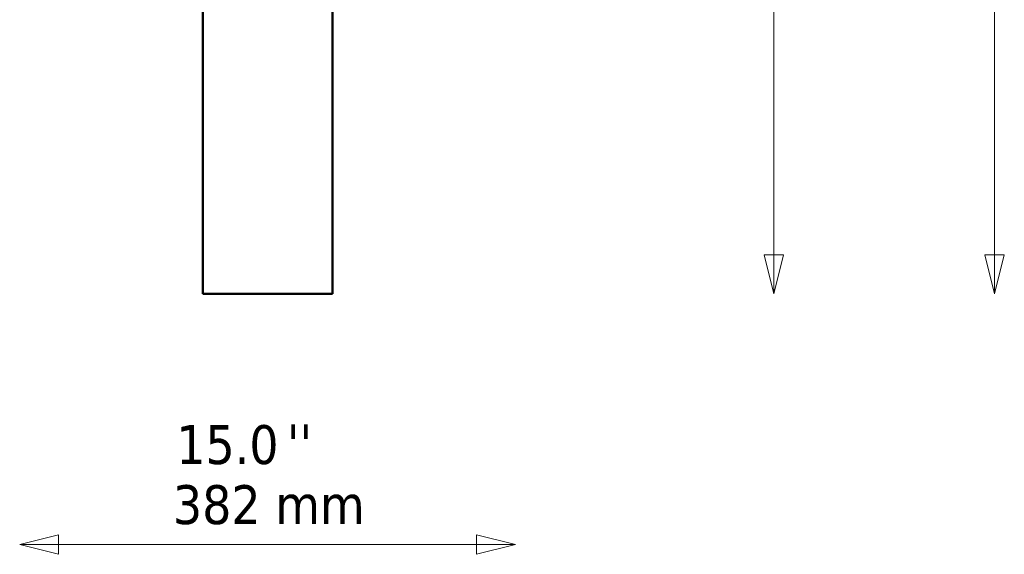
# Model space of a CAD drawing. Header units: millimetres. Extents: x 209 to 1990, y 91 to 2957.
# Tile 23 of 24: x 1146 to 1904, y 707 to 1119. Entities that reach past the tile are written whole.
import ezdxf

# ---------------------------------------------------------------- set-up
doc = ezdxf.new("R2010")
doc.units = ezdxf.units.MM
doc.header["$LTSCALE"] = 10
for name, color, linetype, lineweight in [('Symbol (ISO)', 7, 'Continuous', 25), ('Widoczne (ISO)', 7, 'Continuous', 50), ('Wymiar (ISO)', 7, 'Continuous', 25)]:
    doc.layers.add(name, color=color, linetype=linetype, lineweight=lineweight)
doc.styles.add('Tekst notatki (ISO)', font='tahoma.ttf')

msp = doc.modelspace()

# ---------------------------------------------------------------- linework, layer by layer
at = {"layer": 'Widoczne (ISO)', "linetype": 'Continuous', "lineweight": 50}
for p, q in [((1286.59, 1147.9), (1286.59, 907.9)), ((1386.59, 1147.9), (1386.59, 907.9)), ((1286.59, 907.9), (1386.59, 907.9))]:
    msp.add_line(p, q, dxfattribs=at)
at = {"layer": 'Wymiar (ISO)', "lineweight": 18}
for p, q in [((1896.59, 2737.95), (1896.59, 937.9)), ((1726.59, 937.9), (1726.59, 1770.95)), ((1719.09, 937.9), (1726.59, 907.9)), ((1734.09, 937.9), (1719.09, 937.9)), ((1726.59, 937.9), (1726.59, 907.9)), ((1726.59, 907.9), (1734.09, 937.9)), ((1889.09, 937.9), (1896.59, 907.9)), ((1904.09, 937.9), (1889.09, 937.9)), ((1896.59, 937.9), (1896.59, 907.9)), ((1896.59, 907.9), (1904.09, 937.9)), ((1175.59, 722.05), (1145.59, 714.55)), ((1175.59, 707.05), (1175.59, 722.05)), ((1527.59, 714.55), (1497.59, 722.05)), ((1497.59, 722.05), (1497.59, 707.05)), ((1175.59, 714.55), (1145.59, 714.55)), ((1145.59, 714.55), (1175.59, 707.05)), ((1175.59, 714.55), (1497.59, 714.55)), ((1497.59, 714.55), (1527.59, 714.55)), ((1497.59, 707.05), (1527.59, 714.55))]:
    msp.add_line(p, q, dxfattribs=at)
at = {"layer": 'Wymiar (ISO)', "lineweight": 18, "flags": 128}
for points in [[(1719.09, 937.9), (1726.59, 907.9), (1734.09, 937.9), (1719.09, 937.9)], [(1889.09, 937.9), (1896.59, 907.9), (1904.09, 937.9), (1889.09, 937.9)], [(1175.59, 722.05), (1145.59, 714.55), (1175.59, 707.05), (1175.59, 722.05)], [(1497.59, 707.05), (1527.59, 714.55), (1497.59, 722.05), (1497.59, 707.05)]]:
    msp.add_lwpolyline(points, dxfattribs=at)
at = {"layer": 'Wymiar (ISO)'}
for points in [[(1719.09, 937.9), (1726.59, 907.9), (1734.09, 937.9), (1719.09, 937.9)], [(1889.09, 937.9), (1896.59, 907.9), (1904.09, 937.9), (1889.09, 937.9)], [(1175.59, 722.05), (1145.59, 714.55), (1175.59, 707.05), (1175.59, 722.05)], [(1497.59, 707.05), (1527.59, 714.55), (1497.59, 722.05), (1497.59, 707.05)]]:
    msp.add_solid(points, dxfattribs=at)

# ---------------------------------------------------------------- texts
at = {"layer": 'Symbol (ISO)', "insert": (1351.36, 807.2), "char_height": 30, "attachment_point": 1, "style": 'Tekst notatki (ISO)'}
msp.add_mtext("\\fTahoma|b0|i0;''", dxfattribs=at)
at = {"layer": 'Wymiar (ISO)', "char_height": 30, "attachment_point": 7, "style": 'Tekst notatki (ISO)'}
for s, insert in [('15.0', (1266.22, 776.08)), ('382 mm', (1263.65, 729.79))]:
    msp.add_mtext(s, dxfattribs=dict(at, insert=insert))

doc.saveas('drawing.dxf')
